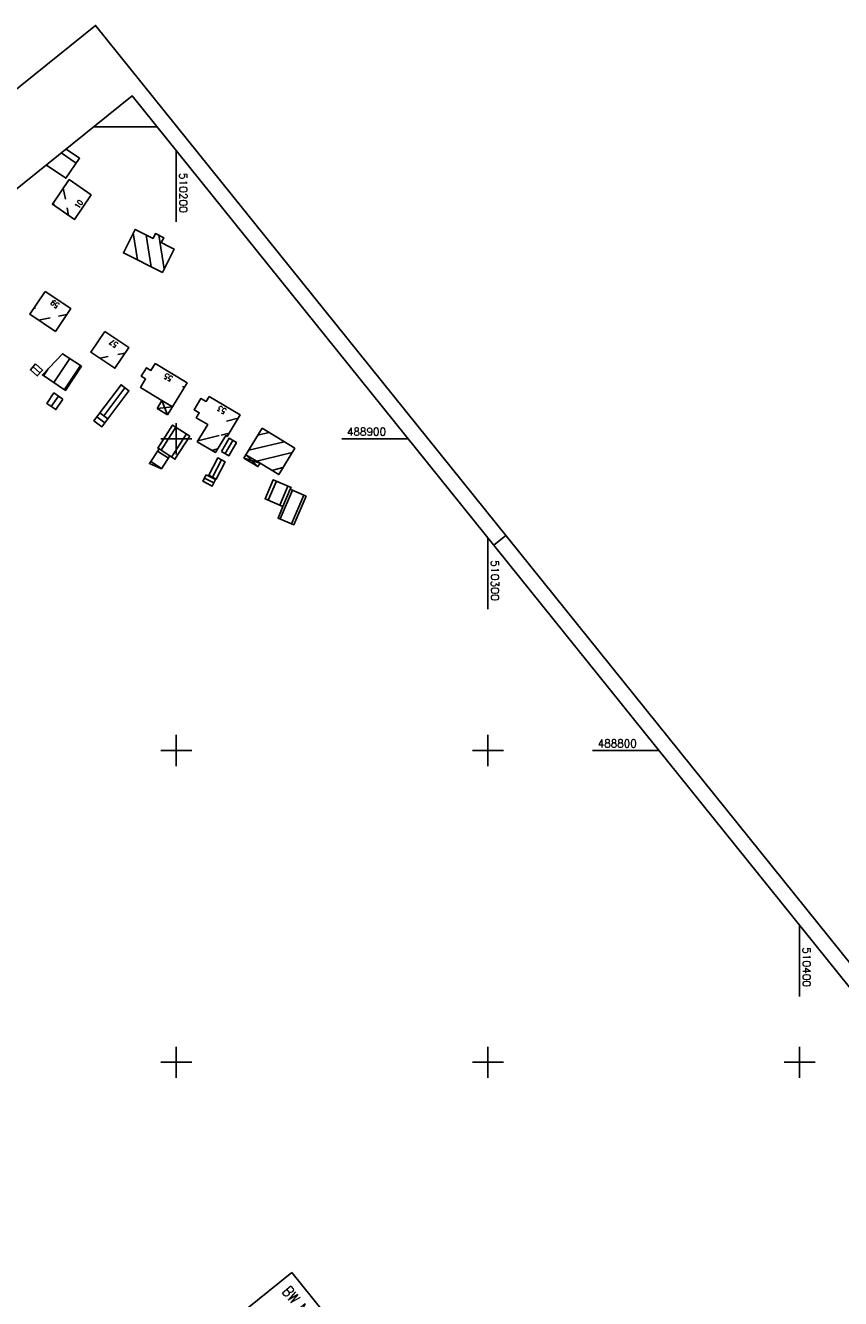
# Model space of a CAD drawing. Extents: x 509711 to 510770, y 487920 to 489033.
# Tile 10 of 11: x 510152 to 510413, y 488624 to 489033. Entities that reach past the tile are written whole.
import ezdxf

# ---------------------------------------------------------------- set-up
doc = ezdxf.new("R2010")
doc.units = 0
doc.header["$LTSCALE"] = 10
doc.header["$MEASUREMENT"] = 0
doc.linetypes.add('AUSGEZOGEN', pattern=[0])
doc.linetypes.add('LT00', pattern=[0])
for name, color, linetype in [('BW-SCHRIFT', 20, 'AUSGEZOGEN'), ('DFK_BEB_SCHR', 254, 'LT00'), ('DFK_BEBAUUNG', 250, 'LT00'), ('DFK_HAUS_NR', 250, 'Continuous'), ('RAHMEN', 250, 'Continuous'), ('V_RASTER', 250, 'LT00')]:
    doc.layers.add(name, color=color, linetype=linetype)
doc.styles.add('ROMANS', font='romans.shx')
doc.styles.get("Standard").update_dxf_attribs({"font": 'romans.shx', "width": 0.8})

msp = doc.modelspace()

# ---------------------------------------------------------------- linework, layer by layer
at = {"layer": 'BW-SCHRIFT'}
msp.add_lwpolyline([(510237.11, 488632.57), (510264.07, 488599.08), (510249.18, 488587.1), (510222.22, 488620.59)], close=True, dxfattribs=at)
at = {"layer": 'DFK_BEB_SCHR'}
for p, q in [((510167.88, 488988.37), (510163.11, 488991.69)), ((510164.42, 488976.88), (510163.75, 488980.33)), ((510160.58, 488975.67), (510160.72, 488974.92)), ((510165.43, 488971.66), (510164.96, 488974.07)), ((510187.59, 488957.35), (510186.22, 488966.04)), ((510190.38, 488965.33), (510191.99, 488955.14)), ((510196.14, 488954.48), (510194.44, 488965.26)), ((510183.15, 488959.84), (510183.19, 488959.55)), ((510199.18, 488960.9), (510199.21, 488960.66)), ((510154.28, 488941.83), (510154.87, 488941.95)), ((510159.57, 488938.81), (510155.84, 488938.06)), ((510164.88, 488939.86), (510162.19, 488939.33)), ((510160.76, 488917.99), (510165.9, 488925.73)), ((510178.11, 488926.38), (510175.44, 488925.85)), ((510183.53, 488927.44), (510181.26, 488926.99)), ((510154.05, 488923.05), (510156.24, 488921.09)), ((510158.89, 488922.4), (510157.44, 488920.22)), ((510169.24, 488923.53), (510164.09, 488915.77)), ((510162.19, 488913.69), (510159.91, 488910.35)), ((510176.76, 488907.33), (510183.54, 488916.36)), ((510202.75, 488916.79), (510201.99, 488916.61)), ((510174.54, 488907.02), (510177.09, 488905.1)), ((510216.08, 488905.69), (510219.87, 488906.63)), ((510199.88, 488903.71), (510195.14, 488896.32)), ((510198.49, 488894.14), (510203.25, 488901.55)), ((510213.74, 488900.99), (510206.89, 488899.29)), ((510216.93, 488901.78), (510214.4, 488901.15)), ((510229.74, 488902), (510226.17, 488901.13)), ((510211.34, 488896.27), (510213.29, 488896.75)), ((510215.68, 488895.23), (510218.11, 488899.48)), ((510223.23, 488896.31), (510234.57, 488899.05)), ((510191.83, 488892.72), (510195.3, 488890.46)), ((510197.46, 488893.82), (510194.01, 488896.06)), ((510211.66, 488887.71), (510214.52, 488893.23)), ((510237.15, 488895.56), (510224.03, 488892.38)), ((510230.63, 488889.87), (510234.21, 488890.74)), ((510209.09, 488887.41), (510212.1, 488885.87)), ((510232.14, 488886.42), (510229.52, 488880.31)), ((510233.19, 488878.73), (510235.81, 488884.83)), ((510237.29, 488883.51), (510233.32, 488874.28)), ((510237, 488872.71), (510240.97, 488881.94))]:
    msp.add_line(p, q, dxfattribs=at)
at = {"layer": 'DFK_BEBAUUNG'}
for p, q in [((510193.84, 488909.72), (510195.4, 488912.29)), ((510198.8, 488910.24), (510193.84, 488909.72)), ((510197.22, 488907.66), (510193.84, 488909.72)), ((510198.8, 488910.24), (510195.4, 488912.29)), ((510197.22, 488907.66), (510195.4, 488912.29)), ((510198.8, 488910.24), (510197.22, 488907.66)), ((510221.71, 488893.8), (510226.87, 488892.14)), ((510222.37, 488894.89), (510226.22, 488891.05)), ((510222.37, 488894.89), (510226.87, 488892.14))]:
    msp.add_line(p, q, dxfattribs=at)
for points in [[(510164.72, 488992.92), (510168.98, 488989.96), (510164.53, 488983.53), (510158.36, 488987.8)], [(510172.69, 488978.23), (510167.36, 488970.33), (510160.28, 488975.23), (510165.65, 488983.13), (510172.69, 488978.23)], [(510199.33, 488960.82), (510199.17, 488960.6), (510195.58, 488953.34), (510183.04, 488959.63), (510186.77, 488967.15), (510192.54, 488964.24), (510193.31, 488965.82), (510196, 488964.49), (510195.2, 488962.93), (510197.87, 488961.55), (510199.33, 488960.82)], [(510157.9, 488947.25), (510166.14, 488941.75), (510161.24, 488934.44), (510153.02, 488939.95), (510157.9, 488947.25)], [(510177.05, 488934.44), (510184.75, 488929.27), (510180.31, 488922.61), (510172.59, 488927.74), (510177.05, 488934.44)], [(510169.62, 488923.28), (510164.47, 488915.52), (510157.06, 488920.47), (510163.52, 488927.29), (510169.62, 488923.28)], [(510154.89, 488924), (510157.09, 488922.04), (510155.41, 488920.16), (510153.21, 488922.1), (510154.89, 488924)], [(510193.21, 488924.15), (510203.45, 488917.95), (510198.8, 488910.24), (510195.4, 488912.29), (510188.51, 488916.46), (510190.17, 488919.21), (510188.77, 488920.03), (510190.45, 488922.75), (510191.84, 488921.92), (510193.21, 488924.15)], [(510175.49, 488908.29), (510182.27, 488917.32), (510184.82, 488915.4), (510178.04, 488906.37), (510175.49, 488908.29)], [(510163.66, 488912.69), (510161.39, 488909.36), (510158.44, 488911.35), (510160.72, 488914.69), (510163.66, 488912.69)], [(510210.58, 488913.6), (510220.48, 488907.64), (510216.3, 488900.74), (510215.86, 488901), (510212.55, 488895.54), (510206.74, 488899.04), (510210.08, 488904.53), (510206.43, 488906.75), (510207.38, 488908.33), (510205.73, 488909.32), (510207.92, 488912.93), (510209.58, 488911.96), (510210.58, 488913.6)], [(510175.49, 488908.29), (510178.04, 488906.37), (510176.17, 488903.87), (510173.59, 488905.76), (510175.49, 488908.29)], [(510204.34, 488900.85), (510199.58, 488893.43), (510197.91, 488894.52), (510194.47, 488896.76), (510194.05, 488897.03), (510198.81, 488904.4), (510204.34, 488900.85)], [(510227.52, 488903.35), (510238, 488896.96), (510232.86, 488888.52), (510226.87, 488892.14), (510226.22, 488891.05), (510221.71, 488893.8), (510222.37, 488894.89), (510227.52, 488903.35)], [(510194.47, 488896.76), (510197.91, 488894.52), (510195.24, 488890.37), (510191.37, 488892.02), (510194.47, 488896.76)], [(510214.49, 488895.91), (510216.93, 488900.17), (510219.29, 488898.8), (510216.87, 488894.56), (510214.49, 488895.91)], [(510210.46, 488888.37), (510213.32, 488893.87), (510215.73, 488892.59), (510212.82, 488887.08), (510210.46, 488888.37)], [(510209.62, 488888.47), (510212.63, 488886.94), (510211.57, 488884.81), (510208.56, 488886.36), (510209.62, 488888.47)], [(510236.58, 488883.82), (510234.21, 488878.29), (510228.49, 488880.75), (510231.11, 488886.86), (510236.84, 488884.39), (510236.58, 488883.82)], [(510241.68, 488881.63), (510237.71, 488872.41), (510232.65, 488874.57), (510234.21, 488878.29), (510236.58, 488883.82), (510238.51, 488882.99), (510241.68, 488881.63)]]:
    msp.add_lwpolyline(points, dxfattribs=at)
at = {"layer": 'RAHMEN'}
msp.add_line((510305.78, 488868.98), (510301.88, 488865.84), dxfattribs=at)
msp.add_line((510305.78, 488868.98), (510301.88, 488865.84), dxfattribs=at)
msp.add_line((510305.78, 488868.98), (510301.88, 488865.84), dxfattribs=at)
for points in [[(509711.38, 488660.09), (510307.09, 487920.06), (510769.8, 488292.53), (510174.09, 489032.56), (509711.38, 488660.09)], [(509730.95, 488643.75), (510194.98, 488067.31), (510649.9, 488433.51), (510185.88, 489009.95), (509730.95, 488643.75)]]:
    msp.add_lwpolyline(points, dxfattribs=at)
at = {"layer": 'V_RASTER'}
for p, q in [((510193.89, 489000), (510173.51, 489000)), ((510200, 488992.4), (510200, 488969.56)), ((510200, 488905), (510200, 488895)), ((510195, 488900), (510205, 488900)), ((510253.07, 488900), (510274.38, 488900)), ((510300, 488845.33), (510300, 488868.18)), ((510200, 488805), (510200, 488795)), ((510300, 488795), (510300, 488805)), ((510205, 488800), (510195, 488800)), ((510305, 488800), (510295, 488800)), ((510354.88, 488800), (510333.56, 488800)), ((510400, 488743.95), (510400, 488721.1)), ((510200, 488705), (510200, 488695)), ((510300, 488695), (510300, 488705)), ((510400, 488705), (510400, 488695)), ((510195, 488700), (510205, 488700)), ((510295, 488700), (510305, 488700)), ((510395, 488700), (510405, 488700))]:
    msp.add_line(p, q, dxfattribs=at)

# ---------------------------------------------------------------- texts
at = {"layer": 'BW-SCHRIFT', "style": 'ROMANS', "width": 0.8}
msp.add_text('BW N_93_B134b', height=3.5, rotation=308.8223, dxfattribs=at).set_placement((510233.76, 488626.37))
at = {"layer": 'DFK_HAUS_NR', "style": 'ROMANS', "width": 0.8}
for s, rotation, p in [('10', 55.993, (510168.77, 488973.67)), ('59', 146.2795, (510162.64, 488943.25)), ('57', 146.1213, (510181.51, 488930.6)), ('55', 148.8044, (510199, 488919.82)), ('53', 148.9505, (510216.21, 488909.4))]:
    msp.add_text(s, height=1.8, rotation=rotation, dxfattribs=at).set_placement(p)
at = {"layer": 'V_RASTER'}
for s, rotation, width, p in [(' 510200', 269.9997, 1.002, (510201, 488987.06)), (' 488900', 359.9997, 0.976, (510253.07, 488901)), (' 510300', 269.9997, 1.017, (510301, 488862.83)), (' 488800', 359.9997, 0.972, (510333.56, 488801)), (' 510400', 269.9997, 0.991, (510401, 488738.6))]:
    msp.add_text(s, height=2.5, rotation=rotation, dxfattribs=dict(at, width=width)).set_placement(p)

doc.saveas('drawing.dxf')
